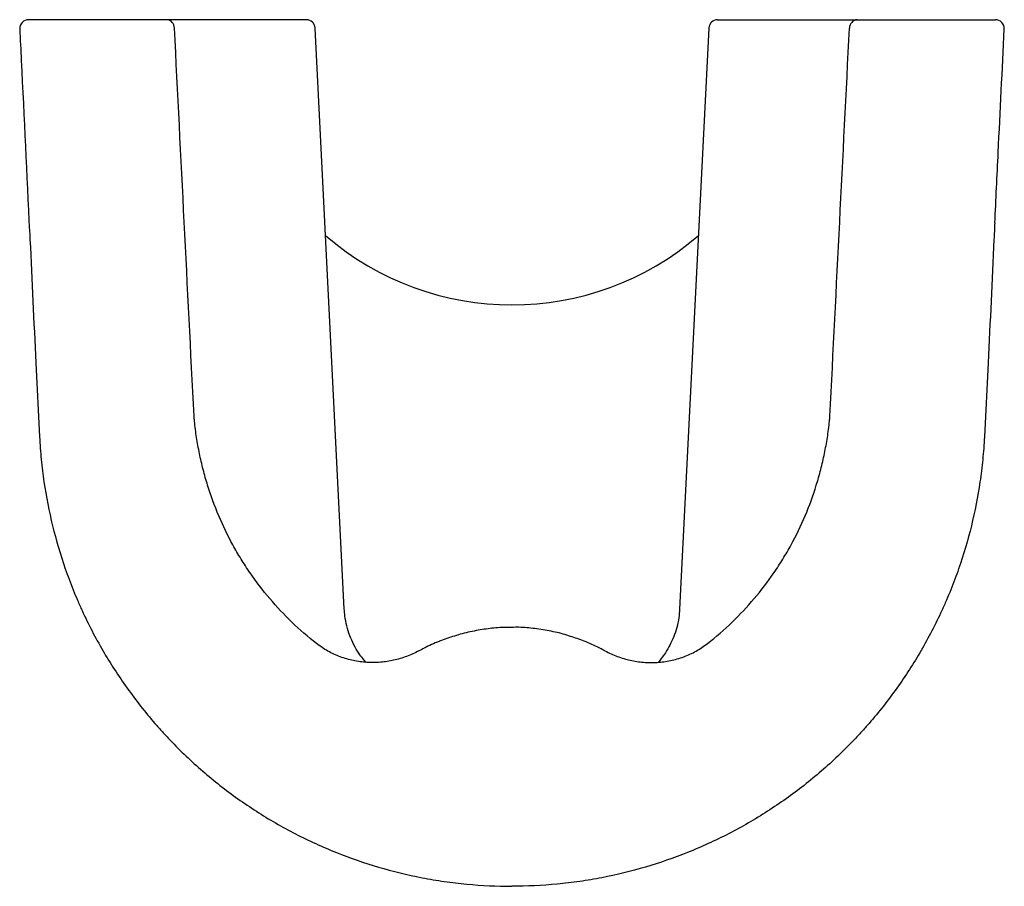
# Model space of a CAD drawing. Header units: millimetres. Extents: x 3791.986 to 3792.21, y 2521.262 to 2521.46.
import ezdxf

# ---------------------------------------------------------------- set-up
doc = ezdxf.new("R2010")
doc.units = ezdxf.units.MM
doc.layers.add('SANINDUSA', color=3, linetype='Continuous')

msp = doc.modelspace()

# ---------------------------------------------------------------- linework, layer by layer
at = {"layer": 'SANINDUSA'}
for p, q in [((3792.019396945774, 2521.459550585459), (3791.987882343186, 2521.459550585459)), ((3792.049106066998, 2521.459550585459), (3792.019396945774, 2521.459550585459)), ((3792.025272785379, 2521.459550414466), (3792.025224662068, 2521.459550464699)), ((3792.051226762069, 2521.459550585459), (3792.049106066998, 2521.459550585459)), ((3792.144999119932, 2521.459550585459), (3792.147119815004, 2521.459550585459)), ((3792.147119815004, 2521.459550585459), (3792.176828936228, 2521.459550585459)), ((3792.171001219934, 2521.459550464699), (3792.170953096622, 2521.459550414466)), ((3792.176828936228, 2521.459550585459), (3792.208343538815, 2521.459550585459)), ((3792.059883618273, 2521.325245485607), (3792.053224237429, 2521.457651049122)), ((3792.143001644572, 2521.457651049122), (3792.136327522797, 2521.325247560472)), ((3791.989555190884, 2521.381357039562), (3791.990404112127, 2521.364478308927)), ((3792.206670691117, 2521.381357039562), (3792.205821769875, 2521.364478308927)), ((3792.076904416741, 2521.315721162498), (3792.076931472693, 2521.315754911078)), ((3792.11932146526, 2521.315721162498), (3792.119294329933, 2521.315754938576))]:
    msp.add_line(p, q, dxfattribs=at)
for centre, radius, start, end in [((3791.987882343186, 2521.457550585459), 0.00200000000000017, 90, 182.8652420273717), ((3792.019278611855, 2521.457673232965), 0.001881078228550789, 358.9641798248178, 86.39328450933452), ((3792.05122676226, 2521.457550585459), 0.00200000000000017, 3.198140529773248, 90), ((3792.144999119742, 2521.457550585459), 0.00200000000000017, 90, 176.6515186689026), ((3792.176947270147, 2521.457673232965), 0.001881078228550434, 93.60671549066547, 181.0358201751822), ((3792.208343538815, 2521.457550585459), 0.00200000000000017, 357.1347579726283, 90), ((3792.098112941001, 2521.459550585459), 0.06500000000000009, 229.1547768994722, 310.8452231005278)]:
    msp.add_arc(centre, radius, start, end, dxfattribs=at)
for points, knots in [([(3791.985872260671, 2521.457449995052), (3791.985992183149, 2521.455042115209), (3791.98675883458, 2521.43964879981), (3791.987489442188, 2521.424253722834), (3791.988105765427, 2521.411266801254)], [0, 0, 0, 0, 0.1564237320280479, 1, 1, 1, 1]), ([(3792.025623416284, 2521.369183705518), (3792.024882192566, 2521.38392643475), (3792.024139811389, 2521.398669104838), (3792.022648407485, 2521.428154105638), (3792.021901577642, 2521.44289654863), (3792.021159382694, 2521.457639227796)], [0, 0, 0, 0, 0.5, 0.5, 1, 1, 1, 1]), ([(3792.170602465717, 2521.369183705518), (3792.171343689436, 2521.38392643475), (3792.172086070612, 2521.398669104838), (3792.173577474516, 2521.428154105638), (3792.174324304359, 2521.44289654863), (3792.175066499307, 2521.457639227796)], [0, 0, 0, 0, 0.5, 0.5, 1, 1, 1, 1]), ([(3792.208203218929, 2521.413220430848), (3792.208461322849, 2521.418580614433), (3792.209171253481, 2521.433324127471), (3792.209900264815, 2521.448066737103), (3792.210364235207, 2521.457449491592)], [0, 0, 0, 0, 0.3635621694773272, 0.9999999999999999, 0.9999999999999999, 0.9999999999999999, 0.9999999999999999]), ([(3792.208180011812, 2521.413218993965), (3792.208122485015, 2521.411960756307), (3792.207636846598, 2521.401338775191), (3792.207123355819, 2521.390718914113), (3792.206670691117, 2521.381357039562)], [0, 0, 0, 0, 0.1184560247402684, 1, 1, 1, 1]), ([(3791.988135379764, 2521.41126566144), (3791.988163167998, 2521.41065854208), (3791.988619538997, 2521.400687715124), (3791.989102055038, 2521.390718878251), (3791.989555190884, 2521.381357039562)], [0, 0, 0, 0, 0.06088956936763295, 1, 1, 1, 1]), ([(3792.05355740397, 2521.317363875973), (3792.049626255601, 2521.320440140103), (3792.046078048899, 2521.323865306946), (3792.041299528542, 2521.329498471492), (3792.039798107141, 2521.331459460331), (3792.037687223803, 2521.334529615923), (3792.037005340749, 2521.335577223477), (3792.0357016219, 2521.337695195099), (3792.035078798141, 2521.338766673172), (3792.033296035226, 2521.342018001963), (3792.032222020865, 2521.344234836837), (3792.030301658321, 2521.348766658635), (3792.029454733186, 2521.351081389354), (3792.028352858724, 2521.354625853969), (3792.028013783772, 2521.355819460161), (3792.027393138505, 2521.358231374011), (3792.027112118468, 2521.359447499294), (3792.026611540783, 2521.361886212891), (3792.026392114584, 2521.363110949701), (3792.026012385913, 2521.365570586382), (3792.025853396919, 2521.366805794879), (3792.025729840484, 2521.368047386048)], [0, 0, 0, 0, 0.2499999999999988, 0.2499999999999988, 0.3749999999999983, 0.3749999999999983, 0.4374999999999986, 0.4374999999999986, 0.4999999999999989, 0.4999999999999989, 0.6249999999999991, 0.6249999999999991, 0.7499999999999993, 0.7499999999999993, 0.8124999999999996, 0.8124999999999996, 0.8749999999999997, 0.8749999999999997, 0.9374999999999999, 0.9374999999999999, 1, 1, 1, 1]), ([(3792.142668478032, 2521.317363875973), (3792.1465996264, 2521.320440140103), (3792.150147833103, 2521.323865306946), (3792.154926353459, 2521.329498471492), (3792.156427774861, 2521.331459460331), (3792.158538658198, 2521.334529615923), (3792.159220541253, 2521.335577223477), (3792.160524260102, 2521.337695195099), (3792.161147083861, 2521.338766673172), (3792.162929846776, 2521.342018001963), (3792.164003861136, 2521.344234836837), (3792.165924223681, 2521.348766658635), (3792.166771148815, 2521.351081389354), (3792.167873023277, 2521.354625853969), (3792.16821209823, 2521.355819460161), (3792.168832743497, 2521.358231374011), (3792.169113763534, 2521.359447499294), (3792.169614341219, 2521.361886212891), (3792.169833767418, 2521.363110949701), (3792.170213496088, 2521.365570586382), (3792.170372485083, 2521.366805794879), (3792.170496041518, 2521.368047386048)], [0, 0, 0, 0, 0.2499999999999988, 0.2499999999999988, 0.3749999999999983, 0.3749999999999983, 0.4374999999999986, 0.4374999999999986, 0.4999999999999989, 0.4999999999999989, 0.6249999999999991, 0.6249999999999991, 0.7499999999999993, 0.7499999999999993, 0.8124999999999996, 0.8124999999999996, 0.8749999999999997, 0.8749999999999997, 0.9374999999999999, 0.9374999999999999, 1, 1, 1, 1]), ([(3791.990404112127, 2521.364478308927), (3791.990490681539, 2521.362757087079), (3791.990618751, 2521.361036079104), (3791.990955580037, 2521.357615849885), (3791.991164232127, 2521.355915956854), (3791.991908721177, 2521.350846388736), (3791.992562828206, 2521.347506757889), (3791.994181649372, 2521.340906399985), (3791.995146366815, 2521.337645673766), (3791.996829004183, 2521.332814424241), (3791.997429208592, 2521.331213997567), (3791.998389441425, 2521.328828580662), (3791.998719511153, 2521.328035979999), (3791.999399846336, 2521.32645590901), (3791.999750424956, 2521.325667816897), (3792.001544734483, 2521.321760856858), (3792.003118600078, 2521.318727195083), (3792.006534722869, 2521.312838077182), (3792.008377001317, 2521.309982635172), (3792.012328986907, 2521.304449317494), (3792.014438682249, 2521.301771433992), (3792.017246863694, 2521.298537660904), (3792.017817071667, 2521.297896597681), (3792.018974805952, 2521.296625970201), (3792.019563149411, 2521.295995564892), (3792.021347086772, 2521.294129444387), (3792.022561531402, 2521.292918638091), (3792.026278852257, 2521.2893840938), (3792.028855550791, 2521.287158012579), (3792.034202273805, 2521.282961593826), (3792.036972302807, 2521.280991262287), (3792.041273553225, 2521.278229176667), (3792.042731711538, 2521.277340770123), (3792.04569754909, 2521.275629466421), (3792.04720670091, 2521.274805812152), (3792.051800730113, 2521.272440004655), (3792.054913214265, 2521.271022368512), (3792.061234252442, 2521.26849493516), (3792.06444281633, 2521.267385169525), (3792.07095520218, 2521.265470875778), (3792.07425902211, 2521.264666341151), (3792.07928750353, 2521.263692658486), (3792.080975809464, 2521.263407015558), (3792.084377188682, 2521.262915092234), (3792.086090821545, 2521.26270895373), (3792.091229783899, 2521.262215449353), (3792.094666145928, 2521.262050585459), (3792.098112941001, 2521.262050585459)], [0, 0, 0, 0, 0.03124999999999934, 0.03124999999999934, 0.06249999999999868, 0.06249999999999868, 0.1249999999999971, 0.1249999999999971, 0.1874999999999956, 0.1874999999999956, 0.2187499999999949, 0.2187499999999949, 0.2343749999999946, 0.2343749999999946, 0.2499999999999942, 0.2499999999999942, 0.3124999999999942, 0.3124999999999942, 0.3749999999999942, 0.3749999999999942, 0.4374999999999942, 0.4374999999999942, 0.453124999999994, 0.453124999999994, 0.4687499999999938, 0.4687499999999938, 0.4999999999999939, 0.4999999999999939, 0.5624999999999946, 0.5624999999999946, 0.6249999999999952, 0.6249999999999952, 0.6562499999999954, 0.6562499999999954, 0.6874999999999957, 0.6874999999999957, 0.7499999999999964, 0.7499999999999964, 0.8124999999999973, 0.8124999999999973, 0.8749999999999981, 0.8749999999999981, 0.9062499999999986, 0.9062499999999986, 0.937499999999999, 0.937499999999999, 1, 1, 1, 1]), ([(3792.205821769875, 2521.364478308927), (3792.205735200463, 2521.362757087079), (3792.205607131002, 2521.361036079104), (3792.205270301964, 2521.357615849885), (3792.205061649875, 2521.355915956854), (3792.204317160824, 2521.350846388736), (3792.203663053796, 2521.347506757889), (3792.202044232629, 2521.340906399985), (3792.201079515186, 2521.337645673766), (3792.199396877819, 2521.332814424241), (3792.19879667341, 2521.331213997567), (3792.197836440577, 2521.328828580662), (3792.197506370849, 2521.328035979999), (3792.196826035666, 2521.32645590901), (3792.196475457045, 2521.325667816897), (3792.194681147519, 2521.321760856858), (3792.193107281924, 2521.318727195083), (3792.189691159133, 2521.312838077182), (3792.187848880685, 2521.309982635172), (3792.183896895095, 2521.304449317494), (3792.181787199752, 2521.301771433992), (3792.178979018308, 2521.298537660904), (3792.178408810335, 2521.297896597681), (3792.17725107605, 2521.296625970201), (3792.176662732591, 2521.295995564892), (3792.17487879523, 2521.294129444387), (3792.1736643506, 2521.292918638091), (3792.169947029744, 2521.2893840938), (3792.167370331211, 2521.287158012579), (3792.162023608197, 2521.282961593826), (3792.159253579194, 2521.280991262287), (3792.154952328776, 2521.278229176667), (3792.153494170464, 2521.277340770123), (3792.150528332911, 2521.275629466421), (3792.149019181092, 2521.274805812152), (3792.144425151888, 2521.272440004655), (3792.141312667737, 2521.271022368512), (3792.13499162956, 2521.26849493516), (3792.131783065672, 2521.267385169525), (3792.125270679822, 2521.265470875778), (3792.121966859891, 2521.264666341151), (3792.116938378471, 2521.263692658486), (3792.115250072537, 2521.263407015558), (3792.11184869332, 2521.262915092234), (3792.110135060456, 2521.26270895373), (3792.104996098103, 2521.262215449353), (3792.101559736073, 2521.262050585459), (3792.098112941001, 2521.262050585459)], [0, 0, 0, 0, 0.03124999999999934, 0.03124999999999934, 0.06249999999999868, 0.06249999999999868, 0.1249999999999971, 0.1249999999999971, 0.1874999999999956, 0.1874999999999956, 0.2187499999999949, 0.2187499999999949, 0.2343749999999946, 0.2343749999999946, 0.2499999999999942, 0.2499999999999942, 0.3124999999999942, 0.3124999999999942, 0.3749999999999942, 0.3749999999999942, 0.4374999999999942, 0.4374999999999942, 0.453124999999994, 0.453124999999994, 0.4687499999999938, 0.4687499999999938, 0.4999999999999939, 0.4999999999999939, 0.5624999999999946, 0.5624999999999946, 0.6249999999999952, 0.6249999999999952, 0.6562499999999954, 0.6562499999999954, 0.6874999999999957, 0.6874999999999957, 0.7499999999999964, 0.7499999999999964, 0.8124999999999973, 0.8124999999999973, 0.8749999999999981, 0.8749999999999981, 0.9062499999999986, 0.9062499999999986, 0.937499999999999, 0.937499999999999, 1, 1, 1, 1]), ([(3792.064776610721, 2521.313090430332), (3792.064571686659, 2521.313354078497), (3792.064366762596, 2521.313617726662), (3792.064161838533, 2521.313881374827), (3792.064161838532, 2521.313881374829), (3792.064161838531, 2521.313881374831), (3792.064161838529, 2521.313881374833), (3792.063837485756, 2521.314298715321), (3792.063055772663, 2521.315304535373), (3792.062039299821, 2521.317076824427), (3792.061101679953, 2521.319162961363), (3792.060417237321, 2521.321384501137), (3792.060002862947, 2521.323427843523), (3792.059939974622, 2521.324729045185), (3792.059883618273, 2521.325247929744)], [-0.08113167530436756, -0.08113167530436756, -0.08113167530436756, -0.08113167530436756, -5.440791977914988e-10, -5.440791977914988e-10, -5.440791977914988e-10, 0, 0, 0, 0.1284228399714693, 0.3095081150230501, 0.4950991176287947, 0.6835320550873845, 0.8738010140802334, 1, 1, 1, 1]), ([(3792.136327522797, 2521.325247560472), (3792.136280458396, 2521.324574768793), (3792.136181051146, 2521.323153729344), (3792.13571922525, 2521.321046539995), (3792.135042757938, 2521.318970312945), (3792.134165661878, 2521.317047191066), (3792.133204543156, 2521.315371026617), (3792.132466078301, 2521.314395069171), (3792.132137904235, 2521.313961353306), (3792.13213790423, 2521.3139613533), (3792.132137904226, 2521.313961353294), (3792.132137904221, 2521.313961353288), (3792.1319187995, 2521.313671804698), (3792.131699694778, 2521.313382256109), (3792.131480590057, 2521.313092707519)], [0, 0, 0, 0, 0.1652535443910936, 0.3490408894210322, 0.5273506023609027, 0.7000119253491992, 0.8666851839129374, 1, 1, 1, 1.000000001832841, 1.000000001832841, 1.000000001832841, 1.089003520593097, 1.089003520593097, 1.089003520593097, 1.089003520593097]), ([(3792.098113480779, 2521.321066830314), (3792.097352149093, 2521.321066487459), (3792.095373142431, 2521.32106559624), (3792.092179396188, 2521.320728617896), (3792.088557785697, 2521.320085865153), (3792.085006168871, 2521.319161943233), (3792.082726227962, 2521.318308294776), (3792.081599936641, 2521.317886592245)], [0, 0, 0, 0, 0.1346806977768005, 0.3500891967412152, 0.5673829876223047, 0.7862870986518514, 1, 1, 1, 1]), ([(3792.111023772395, 2521.319140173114), (3792.110897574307, 2521.319183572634), (3792.109597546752, 2521.31963065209), (3792.107033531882, 2521.320207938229), (3792.103361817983, 2521.320819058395), (3792.100373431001, 2521.32109621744), (3792.098623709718, 2521.321071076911), (3792.098113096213, 2521.32106374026)], [0, 0, 0, 0, 0.03063548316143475, 0.3155909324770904, 0.6000021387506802, 0.8832703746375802, 1, 1, 1, 1]), ([(3792.119255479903, 2521.315681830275), (3792.118693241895, 2521.315992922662), (3792.117054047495, 2521.316899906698), (3792.114305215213, 2521.318077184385), (3792.112076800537, 2521.318799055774), (3792.111023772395, 2521.319140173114)], [0, 0, 0, 0, 0.2159099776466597, 0.629481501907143, 1, 1, 1, 1]), ([(3792.076904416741, 2521.315721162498), (3792.075996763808, 2521.315232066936), (3792.075060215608, 2521.314807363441), (3792.073612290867, 2521.314266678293), (3792.073121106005, 2521.314102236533), (3792.072133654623, 2521.313809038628), (3792.071636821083, 2521.313679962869), (3792.070137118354, 2521.313344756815), (3792.069125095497, 2521.313190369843), (3792.067588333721, 2521.313065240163), (3792.067072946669, 2521.313041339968), (3792.066035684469, 2521.313030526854), (3792.065516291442, 2521.31304376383), (3792.063970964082, 2521.313138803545), (3792.062951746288, 2521.313275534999), (3792.061439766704, 2521.31359246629), (3792.060938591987, 2521.31371681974), (3792.059942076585, 2521.31400416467), (3792.059444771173, 2521.314167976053), (3792.0579835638, 2521.314711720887), (3792.057046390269, 2521.315144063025), (3792.05524558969, 2521.316147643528), (3792.054381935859, 2521.316718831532), (3792.05355740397, 2521.317363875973)], [0, 0, 0, 0, 0.1250000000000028, 0.1250000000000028, 0.1875000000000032, 0.1875000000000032, 0.2500000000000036, 0.2500000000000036, 0.3750000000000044, 0.3750000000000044, 0.4375000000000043, 0.4375000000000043, 0.5000000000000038, 0.5000000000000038, 0.6250000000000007, 0.6250000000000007, 0.6874999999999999, 0.6874999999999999, 0.7499999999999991, 0.7499999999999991, 0.8749999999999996, 0.8749999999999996, 1, 1, 1, 1]), ([(3792.081599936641, 2521.317886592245), (3792.081566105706, 2521.31787461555), (3792.080361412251, 2521.317448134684), (3792.078802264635, 2521.316722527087), (3792.077347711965, 2521.315898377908), (3792.076969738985, 2521.315684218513)], [0, 0, 0, 0, 0.02093799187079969, 0.7455857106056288, 0.9999999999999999, 0.9999999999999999, 0.9999999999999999, 0.9999999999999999]), ([(3792.11932146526, 2521.315721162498), (3792.120229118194, 2521.315232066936), (3792.121165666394, 2521.314807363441), (3792.122613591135, 2521.314266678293), (3792.123104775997, 2521.314102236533), (3792.124092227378, 2521.313809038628), (3792.124589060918, 2521.313679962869), (3792.126088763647, 2521.313344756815), (3792.127100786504, 2521.313190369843), (3792.128637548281, 2521.313065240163), (3792.129152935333, 2521.313041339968), (3792.130190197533, 2521.313030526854), (3792.130709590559, 2521.31304376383), (3792.132254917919, 2521.313138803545), (3792.133274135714, 2521.313275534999), (3792.134786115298, 2521.31359246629), (3792.135287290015, 2521.31371681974), (3792.136283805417, 2521.31400416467), (3792.136781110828, 2521.314167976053), (3792.138242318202, 2521.314711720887), (3792.139179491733, 2521.315144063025), (3792.140980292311, 2521.316147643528), (3792.141843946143, 2521.316718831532), (3792.142668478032, 2521.317363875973)], [0, 0, 0, 0, 0.1250000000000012, 0.1250000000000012, 0.1875000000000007, 0.1875000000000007, 0.2500000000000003, 0.2500000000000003, 0.3749999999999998, 0.3749999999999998, 0.4374999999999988, 0.4374999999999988, 0.4999999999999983, 0.4999999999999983, 0.6249999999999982, 0.6249999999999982, 0.6874999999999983, 0.6874999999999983, 0.7499999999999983, 0.7499999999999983, 0.8749999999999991, 0.8749999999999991, 1, 1, 1, 1])]:
    msp.add_open_spline(points, degree=3, knots=knots, dxfattribs=at)
for points in [[(3792.025729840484, 2521.368047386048), (3792.025686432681, 2521.368425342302), (3792.025650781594, 2521.368804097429), (3792.025623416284, 2521.369183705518)], [(3792.170496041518, 2521.368047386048), (3792.17053944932, 2521.368425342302), (3792.170575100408, 2521.368804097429), (3792.170602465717, 2521.369183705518)]]:
    msp.add_open_spline(points, degree=3, dxfattribs=at)

doc.saveas('drawing.dxf')
